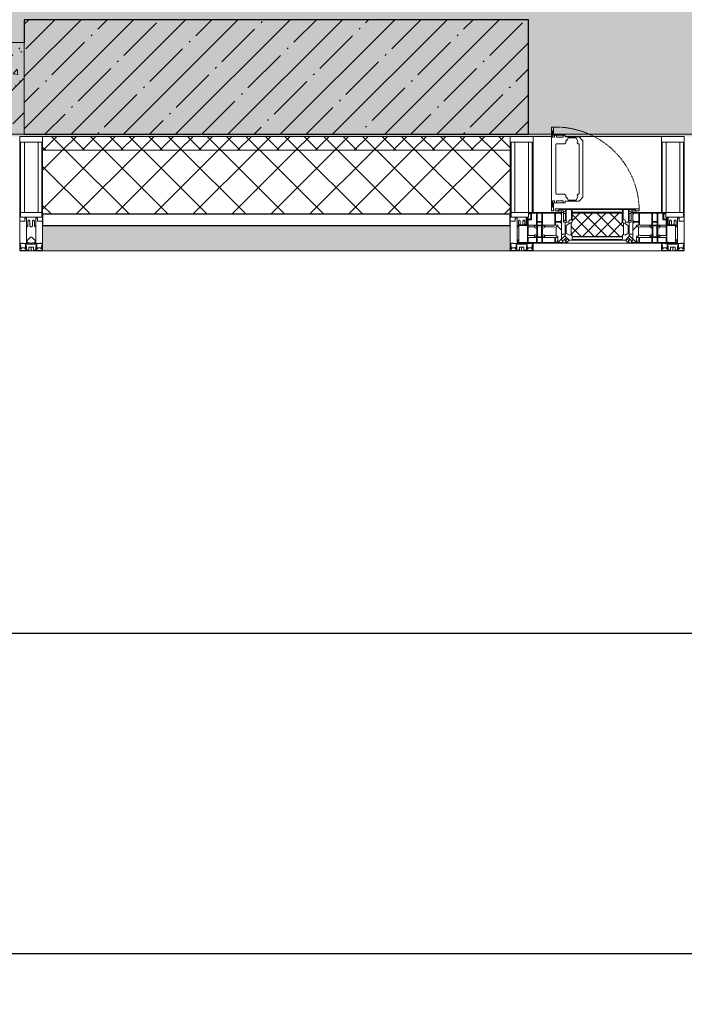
# Model space of a CAD drawing. Header units: millimetres. Extents: x -26888115 to 7466299, y -86687 to 22081.
# Tile 18 of 225: x 44918 to 46368, y -51379 to -49229. Entities that reach past the tile are written whole.
import ezdxf

# ---------------------------------------------------------------- set-up
doc = ezdxf.new("R2010")
doc.units = ezdxf.units.MM
doc.linetypes.add('-D1-02х01', pattern=[3, 2, -1])
doc.layers.get('Defpoints').update_dxf_attribs({"color": 31})
for name, color, linetype, lineweight in [('_0', 7, 'Continuous', 13), ('A-200-M_WALL', 7, 'Continuous', 5), ('A-200-M_WALL_PAT', 7, 'Continuous', 5), ('A-214-M_CURT_WALL', 7, 'Continuous', 5), ('A-215-M_CURT_PANEL', 7, 'Continuous', 5), ('A-230-M_FLOOR', 7, 'Continuous', 5), ('A-314-M_WINDOW', 7, 'Continuous', 5), ('S-280-M_COLUMN', 7, 'Continuous', 5), ('Z-060-M_DETAIL', 7, 'Continuous', 5), ('Оси', 7, 'Continuous', 5)]:
    doc.layers.add(name, color=color, linetype=linetype, lineweight=lineweight)
doc.styles.add('fl_iso paper', font='isocpeur.ttf', dxfattribs={"width": 0.8, "oblique": 10})
doc.dimstyles.new('In tre 1_100', dxfattribs={"dimscale": 100, "dimtxt": 2.5, "dimasz": 2, "dimexe": 1, "dimexo": 0.7, "dimgap": 0.6, "dimtad": 1, "dimdec": 0, "dimrnd": 5, "dimzin": 0, "dimdsep": 46, "dimtxsty": 'fl_iso paper', "dimblk": 'ARCHTICK', "dimcen": 0, "dimdle": 1, "dimadec": 0, "dimazin": 0, "dimtfac": 1, "dimtdec": 0, "dimtofl": 0, "dimtmove": 1, "dimatfit": 3, "dimldrblk": 'DOT', "dimfxl": 40, "dimtfillclr": 256, "dimtolj": 1, "dimtzin": 0, "dimarcsym": 1})

# ---------------------------------------------------------------- blocks, each defined once
blk = doc.blocks.new('_ArchTick')
at = {"color": 0, "linetype": 'ByBlock', "lineweight": 9, "const_width": 0.15}
blk.add_lwpolyline([(-0.5, -0.5), (0.5, 0.5)], dxfattribs=at)
blk = doc.blocks.new('*D260')
at = {"layer": 'Defpoints', "color": 0, "transparency": 16777216}
for p in [(35918, -51162.7), (73118, -51162.7), (73118, -51268.8)]:
    blk.add_point(p, dxfattribs=at)
at = {"layer": 'Оси', "color": 0, "lineweight": -2, "transparency": 16777216}
for p, q in [((35918, -51232.7), (35918, -51368.8)), ((73118, -51232.7), (73118, -51368.8)), ((35818, -51268.8), (73218, -51268.8))]:
    blk.add_line(p, q, dxfattribs=at)
at = {"layer": 'Оси', "color": 0, "lineweight": -2, "transparency": 16777216, "xscale": 200, "yscale": 200, "zscale": 200, "rotation": 180}
blk.add_blockref('_ArchTick', (35918, -51268.8), dxfattribs=at)
at = {"layer": 'Оси', "color": 0, "lineweight": -2, "transparency": 16777216, "xscale": 200, "yscale": 200, "zscale": 200}
blk.add_blockref('_ArchTick', (73118, -51268.8), dxfattribs=at)
at = {"layer": 'Оси', "color": 0, "transparency": 16777216, "insert": (54518, -51083.8), "char_height": 250, "attachment_point": 5, "style": 'fl_iso paper'}
blk.add_mtext('\\A1;37200', dxfattribs=at)
blk = doc.blocks.new('_DOT')
at = {"color": 0, "linetype": 'ByBlock'}
blk.add_line((-0.5, 0), (-1, 0), dxfattribs=at)
at = {"color": 0, "linetype": 'ByBlock', "const_width": 0.5}
blk.add_lwpolyline([(-0.25, 0, 1), (0.25, 0, 1)], format="xyb", close=True, dxfattribs=at)
blk = doc.blocks.new('*D263')
at = {"layer": 'Defpoints', "color": 0, "transparency": 16777216}
for p in [(44318, -50462.7), (52718, -50568.8), (52718, -51268.8)]:
    blk.add_point(p, dxfattribs=at)
at = {"layer": 'Оси', "color": 0, "lineweight": -2, "transparency": 16777216}
for p, q in [((52718, -51198.8), (52718, -50468.8)), ((44318, -50532.7), (44318, -50668.8)), ((44218, -50568.8), (52818, -50568.8))]:
    blk.add_line(p, q, dxfattribs=at)
at = {"layer": 'Оси', "color": 0, "lineweight": -2, "transparency": 16777216, "xscale": 200, "yscale": 200, "zscale": 200, "rotation": 180}
blk.add_blockref('_ArchTick', (44318, -50568.8), dxfattribs=at)
at = {"layer": 'Оси', "color": 0, "lineweight": -2, "transparency": 16777216, "xscale": 200, "yscale": 200, "zscale": 200}
blk.add_blockref('_ArchTick', (52718, -50568.8), dxfattribs=at)
at = {"layer": 'Оси', "color": 0, "transparency": 16777216, "insert": (48518, -50383.8), "char_height": 250, "attachment_point": 5, "style": 'fl_iso paper'}
blk.add_mtext('\\A1;8400', dxfattribs=at)
blk = doc.blocks.new('A_PAN_Створка - 383мм-V21-50_AS_Plan_32_Пентхаус')
at = {"layer": 'A-215-M_CURT_PANEL'}
h = blk.add_hatch(dxfattribs=at)
h.set_pattern_fill('FP_17', color=256, style=0, pattern_type=2)
h.set_pattern_definition([(225, (10000, -754.981), (14.142136, -14.142136), []), (315, (10000, -754.981), (14.142136, 14.142136), [])])
h.paths.add_polyline_path([(16.6, -31.8), (-54.5, -31.8), (-54.9, -34.1), (-57.2, -36.4), (-57.2, -60.8), (-54.6, -63.4), (-53.6, -82.7), (54.6, -81.8), (54.6, -63.4), (57.2, -60.8), (57.2, -36.4), (54.9, -34.1), (54.5, -31.8)])
at = {"layer": 'A-314-M_WINDOW'}
for p, q in [((-67.9, -17), (-171, -17)), ((-171, -17), (-171, -57)), ((-171, -18.5), (-153.5, -18.5)), ((-153.5, -18.5), (-152, -20)), ((-152, -20), (-152, -73.5)), ((-150.5, -17), (-150.5, -29.4)), ((-132.4, -18.6), (-150.5, -18.6)), ((-132.4, -29.4), (-132.4, -18.6)), ((-131, -18.2), (-131, -29.5)), ((-120.8, -18.2), (-131, -18.2)), ((-120.8, -18.2), (-120.8, -29.5)), ((-119.3, -18.6), (-92.5, -18.6)), ((-119.3, -29.4), (-119.3, -18.6)), ((-92.5, -18.6), (-92.5, -29.4)), ((-90.8, -18.5), (-90.8, -29.4)), ((-87.3, -18.5), (-90.8, -18.5)), ((-87.3, -20.4), (-87.3, -18.5)), ((-87.3, -20.4), (-87.3, -21.9)), ((-84.8, -20.4), (-87.3, -20.4)), ((-85.9, -18.2), (-85.9, -20.4)), ((-75.9, -18.2), (-85.9, -18.2)), ((-83.4, -20.4), (-84.8, -20.4)), ((-70, -33.8), (-83.4, -20.4)), ((-75.9, -21.5), (-75.9, -18.2)), ((-74.9, -17.9), (-74.9, -21.5)), ((-68.9, -17.9), (-74.9, -17.9)), ((-68.9, -21.5), (-68.9, -17.9)), ((67.9, -17), (-67.9, -17)), ((-61.4, -23.5), (-67.9, -17)), ((-67.9, -17), (-67.9, -23.5)), ((-67.9, -17), (67.9, -17)), ((67.9, -17), (61.4, -23.5)), ((67.9, -23.5), (67.9, -17)), ((171, -17), (67.9, -17)), ((68.9, -17.9), (74.9, -17.9)), ((68.9, -21.5), (68.9, -17.9)), ((70, -33.8), (83.4, -20.4)), ((74.9, -17.9), (74.9, -21.5)), ((75.9, -18.2), (85.9, -18.2)), ((75.9, -21.5), (75.9, -18.2)), ((83.4, -20.4), (84.8, -20.4)), ((84.8, -20.4), (87.3, -20.4)), ((85.9, -18.2), (85.9, -20.4)), ((87.3, -18.5), (90.8, -18.5)), ((87.3, -20.4), (87.3, -18.5)), ((87.3, -20.4), (87.3, -21.9)), ((90.8, -18.5), (90.8, -29.4)), ((92.5, -18.6), (92.5, -29.4)), ((119.3, -18.6), (92.5, -18.6)), ((119.3, -29.4), (119.3, -18.6)), ((120.8, -18.2), (120.8, -29.5)), ((120.8, -18.2), (131, -18.2)), ((131, -18.2), (131, -29.5)), ((132.4, -18.6), (150.5, -18.6)), ((132.4, -29.4), (132.4, -18.6)), ((150.5, -17), (150.5, -29.4)), ((153.5, -18.5), (152, -20)), ((152, -20), (152, -73.5)), ((171, -18.5), (153.5, -18.5)), ((171, -57), (171, -17)), ((-150.5, -29.4), (-132.4, -29.4)), ((-150.5, -33.6), (-150.5, -68)), ((-136.3, -33.6), (-150.5, -33.6)), ((-137.2, -31), (-135.8, -35)), ((-132.5, -31), (-137.2, -31)), ((-132.1, -36.8), (-135.8, -35)), ((-132.5, -31.9), (-133.4, -33.7)), ((-133.4, -33.7), (-130.1, -35.3)), ((-132.5, -31.9), (-132.5, -31)), ((-132.1, -49), (-132.1, -36.8)), ((-131, -29.5), (-120.8, -29.5)), ((-131, -30.9), (-131, -33)), ((-120.8, -30.9), (-131, -30.9)), ((-129.4, -34.6), (-131, -33)), ((-130.1, -35.3), (-129.4, -34.6)), ((-130.1, -35.3), (-130.1, -50.4)), ((-122.4, -34.6), (-120.8, -33)), ((-121.7, -35.3), (-122.4, -34.6)), ((-118.4, -33.7), (-121.7, -35.3)), ((-121.7, -35.3), (-121.7, -50.4)), ((-120.8, -30.9), (-120.8, -33)), ((-119.7, -36.8), (-115.9, -35)), ((-119.7, -49), (-119.7, -36.8)), ((-92.5, -29.4), (-119.3, -29.4)), ((-119.3, -31), (-114.6, -31)), ((-119.3, -31.9), (-119.3, -31)), ((-119.3, -31.9), (-118.4, -33.7)), ((-114.6, -31), (-115.9, -35)), ((-94.1, -33.5), (-115.4, -33.5)), ((-89.9, -35.1), (-94.1, -33.5)), ((-90.8, -29.4), (-85.9, -29.4)), ((-89.9, -32.5), (-89.9, -35.1)), ((-85.9, -32.5), (-89.9, -32.5)), ((-89.9, -35.1), (-89.9, -50.9)), ((-87.3, -21.9), (-85.9, -21.9)), ((-85.9, -21.9), (-85.9, -29.4)), ((-85.9, -29.4), (-85.9, -32.5)), ((-78, -84), (-78, -23.5)), ((-78, -23.5), (-67.9, -23.5)), ((-78, -36.8), (-70, -36.8)), ((-78, -45.6), (-78, -36.8)), ((-75.9, -21.5), (-75.9, -23.5)), ((-74.9, -21.5), (-75.9, -21.5)), ((-75.9, -23.5), (-73, -23.5)), ((-67.2, -29.3), (-73, -23.5)), ((-61.4, -23.5), (-70, -32.1)), ((-70, -32.1), (-70, -62.5)), ((-70, -36.8), (-70, -33.8)), ((-67.9, -21.5), (-68.9, -21.5)), ((-67.9, -21.5), (-67.9, -23.5)), ((-67.9, -23.5), (-64.6, -26.8)), ((-67.9, -23.5), (-64.6, -26.8)), ((-64.6, -26.8), (-67.2, -29.3)), ((-64.6, -26.8), (-61.4, -23.5)), ((61.4, -23.5), (-61.4, -23.5)), ((70, -32.1), (61.4, -23.5)), ((61.4, -23.5), (64.6, -26.8)), ((67.9, -23.5), (64.6, -26.8)), ((64.6, -26.8), (67.9, -23.5)), ((64.6, -26.8), (67.2, -29.3)), ((67.2, -29.3), (73, -23.5)), ((67.9, -21.5), (67.9, -23.5)), ((67.9, -21.5), (68.9, -21.5)), ((67.9, -23.5), (78, -23.5)), ((70, -62.5), (70, -32.1)), ((70, -36.8), (70, -33.8)), ((78, -36.8), (70, -36.8)), ((75.9, -23.5), (73, -23.5)), ((74.9, -21.5), (75.9, -21.5)), ((75.9, -21.5), (75.9, -23.5)), ((78, -23.5), (78, -84)), ((78, -45.6), (78, -36.8)), ((85.9, -21.9), (85.9, -29.4)), ((87.3, -21.9), (85.9, -21.9)), ((85.9, -29.4), (85.9, -32.5)), ((90.8, -29.4), (85.9, -29.4)), ((85.9, -32.5), (89.9, -32.5)), ((89.9, -32.5), (89.9, -35.1)), ((89.9, -35.1), (94.1, -33.5)), ((89.9, -35.1), (89.9, -50.9)), ((92.5, -29.4), (119.3, -29.4)), ((94.1, -33.5), (115.4, -33.5)), ((114.6, -31), (115.9, -35)), ((119.3, -31), (114.6, -31)), ((119.7, -36.8), (115.9, -35)), ((119.3, -31.9), (118.4, -33.7)), ((118.4, -33.7), (121.7, -35.3)), ((119.3, -31.9), (119.3, -31)), ((119.7, -49), (119.7, -36.8)), ((131, -29.5), (120.8, -29.5)), ((120.8, -30.9), (120.8, -33)), ((120.8, -30.9), (131, -30.9)), ((122.4, -34.6), (120.8, -33)), ((121.7, -35.3), (122.4, -34.6)), ((121.7, -35.3), (121.7, -50.4)), ((129.4, -34.6), (131, -33)), ((130.1, -35.3), (129.4, -34.6)), ((133.4, -33.7), (130.1, -35.3)), ((130.1, -35.3), (130.1, -50.4)), ((131, -30.9), (131, -33)), ((132.1, -36.8), (135.8, -35)), ((132.1, -49), (132.1, -36.8)), ((150.5, -29.4), (132.4, -29.4)), ((132.5, -31), (137.2, -31)), ((132.5, -31.9), (132.5, -31)), ((132.5, -31.9), (133.4, -33.7)), ((137.2, -31), (135.8, -35)), ((136.3, -33.6), (150.5, -33.6)), ((150.5, -33.6), (150.5, -68)), ((-171, -55.5), (-152, -55.5)), ((-171, -57), (-156, -57)), ((-153, -60), (-153, -73.5)), ((-136.4, -52.4), (-150.5, -52.4)), ((-150.5, -56.6), (-132.4, -56.6)), ((-137.2, -54.8), (-135.8, -50.8)), ((-132.5, -54.8), (-137.2, -54.8)), ((-132.1, -49), (-135.8, -50.8)), ((-133.4, -52), (-130.1, -50.4)), ((-132.5, -53.8), (-133.4, -52)), ((-132.5, -53.8), (-132.5, -54.8)), ((-132.4, -56.6), (-132.4, -82.5)), ((-129.4, -51.1), (-131, -52.7)), ((-131, -55.1), (-131, -52.7)), ((-120.8, -55.1), (-131, -55.1)), ((-131, -56.5), (-131, -62.6)), ((-131, -56.5), (-120.8, -56.5)), ((-120.8, -62.6), (-131, -62.6)), ((-130.1, -50.4), (-129.4, -51.1)), ((-121.7, -50.4), (-122.4, -51.1)), ((-122.4, -51.1), (-120.8, -52.7)), ((-118.4, -52), (-121.7, -50.4)), ((-120.8, -55.1), (-120.8, -52.7)), ((-120.8, -56.5), (-120.8, -62.6)), ((-119.7, -49), (-115.9, -50.8)), ((-119.3, -53.8), (-118.4, -52)), ((-119.3, -53.8), (-119.3, -54.8)), ((-119.3, -54.8), (-114.6, -54.8)), ((-119.3, -56.6), (-119.3, -82.5)), ((-92.5, -56.6), (-119.3, -56.6)), ((-114.6, -54.8), (-115.9, -50.8)), ((-94.1, -52.5), (-115.3, -52.5)), ((-89.9, -50.9), (-94.1, -52.5)), ((-92.5, -56.6), (-92.5, -82.5)), ((-90.8, -56.6), (-85.9, -56.6)), ((-90.8, -62.7), (-90.8, -56.6)), ((-80.4, -62.7), (-90.8, -62.7)), ((-89.9, -52.2), (-89.9, -50.9)), ((-89.9, -52.2), (-88.6, -53.5)), ((-85.9, -53.5), (-88.6, -53.5)), ((-85.9, -53.5), (-78, -45.6)), ((-85.9, -56.6), (-85.9, -53.5)), ((-80.4, -61.1), (-80.4, -62.7)), ((-78, -61.1), (-80.4, -61.1)), ((-78, -66.1), (-78, -61.1)), ((-70, -62.5), (-73.9, -62.5)), ((-73.9, -62.5), (-73.9, -87.5)), ((73.9, -62.5), (70, -62.5)), ((73.9, -87.5), (73.9, -62.5)), ((85.9, -53.5), (78, -45.6)), ((78, -61.1), (80.4, -61.1)), ((78, -66.1), (78, -61.1)), ((80.4, -61.1), (80.4, -62.7)), ((80.4, -62.7), (90.8, -62.7)), ((85.9, -53.5), (88.6, -53.5)), ((85.9, -56.6), (85.9, -53.5)), ((90.8, -56.6), (85.9, -56.6)), ((89.9, -52.2), (88.6, -53.5)), ((89.9, -50.9), (94.1, -52.5)), ((89.9, -52.2), (89.9, -50.9)), ((90.8, -62.7), (90.8, -56.6)), ((92.5, -56.6), (119.3, -56.6)), ((92.5, -56.6), (92.5, -82.5)), ((94.1, -52.5), (115.3, -52.5)), ((114.6, -54.8), (115.9, -50.8)), ((119.3, -54.8), (114.6, -54.8)), ((119.7, -49), (115.9, -50.8)), ((118.4, -52), (121.7, -50.4)), ((119.3, -53.8), (118.4, -52)), ((119.3, -53.8), (119.3, -54.8)), ((119.3, -56.6), (119.3, -82.5)), ((122.4, -51.1), (120.8, -52.7)), ((120.8, -55.1), (120.8, -52.7)), ((120.8, -55.1), (131, -55.1)), ((120.8, -56.5), (120.8, -62.6)), ((131, -56.5), (120.8, -56.5)), ((120.8, -62.6), (131, -62.6)), ((121.7, -50.4), (122.4, -51.1)), ((130.1, -50.4), (129.4, -51.1)), ((129.4, -51.1), (131, -52.7)), ((133.4, -52), (130.1, -50.4)), ((131, -55.1), (131, -52.7)), ((131, -56.5), (131, -62.6)), ((132.1, -49), (135.8, -50.8)), ((150.5, -56.6), (132.4, -56.6)), ((132.4, -56.6), (132.4, -82.5)), ((132.5, -53.8), (133.4, -52)), ((132.5, -53.8), (132.5, -54.8)), ((132.5, -54.8), (137.2, -54.8)), ((137.2, -54.8), (135.8, -50.8)), ((136.4, -52.4), (150.5, -52.4)), ((171, -55.5), (152, -55.5)), ((153, -73.5), (153, -60)), ((156, -57), (171, -57)), ((-153, -73.5), (-150, -73.5)), ((-150.5, -68), (-143.5, -68)), ((-150.5, -69.5), (-150.5, -73.5)), ((-145, -69.5), (-150.5, -69.5)), ((-150, -73.5), (-150, -84)), ((-150, -84), (-78, -84)), ((-148.5, -81), (-148.5, -82.5)), ((-143.5, -81), (-148.5, -81)), ((-148.5, -82.5), (-132.4, -82.5)), ((-145, -69.5), (-145, -79.5)), ((-143.5, -68), (-143.5, -81)), ((-131, -64.6), (-120.8, -64.6)), ((-131, -82.5), (-131, -64.6)), ((-131, -82.5), (-120.8, -82.5)), ((-120.8, -82.5), (-120.8, -64.6)), ((-119.3, -82.5), (-92.5, -82.5)), ((-90.8, -64.6), (-90.8, -82.5)), ((-80.1, -64.6), (-90.8, -64.6)), ((-90.8, -82.5), (-79.5, -82.5)), ((-78, -84), (-85, -84)), ((-85, -84), (-85, -87.5)), ((-80.1, -66.1), (-80.1, -64.6)), ((-78, -66.1), (-80.1, -66.1)), ((-79.5, -80.6), (-78, -80.6)), ((-79.5, -82.5), (-79.5, -80.6)), ((-78, -87.5), (-78, -84)), ((-78, -84), (-73.9, -84)), ((73.9, -84), (78, -84)), ((78, -66.1), (80.1, -66.1)), ((79.5, -80.6), (78, -80.6)), ((78, -87.5), (78, -84)), ((78, -84), (85, -84)), ((78, -84), (150, -84)), ((79.5, -82.5), (79.5, -80.6)), ((90.8, -82.5), (79.5, -82.5)), ((80.1, -64.6), (90.8, -64.6)), ((80.1, -66.1), (80.1, -64.6)), ((85, -84), (85, -87.5)), ((90.8, -64.6), (90.8, -82.5)), ((119.3, -82.5), (92.5, -82.5)), ((120.8, -82.5), (120.8, -64.6)), ((131, -64.6), (120.8, -64.6)), ((131, -82.5), (120.8, -82.5)), ((131, -82.5), (131, -64.6)), ((148.5, -82.5), (132.4, -82.5)), ((143.5, -68), (143.5, -81)), ((150.5, -68), (143.5, -68)), ((143.5, -81), (148.5, -81)), ((145, -69.5), (150.5, -69.5)), ((145, -69.5), (145, -79.5)), ((148.5, -81), (148.5, -82.5)), ((150, -84), (150, -73.5)), ((150, -73.5), (153, -73.5)), ((150.5, -69.5), (150.5, -73.5)), ((-73.9, -87.5), (-91.5, -87.5)), ((-91.5, -87.5), (-91.5, -92)), ((-91.5, -92), (91.5, -92)), ((-85, -87.5), (-78, -87.5)), ((91.5, -87.5), (73.9, -87.5)), ((85, -87.5), (78, -87.5)), ((91.5, -92), (91.5, -87.5))]:
    blk.add_line(p, q, dxfattribs=at)
for centre, start, end in [((-156, -60), 0, 90), ((156, -60), 90, 180)]:
    blk.add_arc(centre, 3, start, end, dxfattribs=at)
at = {"layer": 'A-314-M_WINDOW', "linetype": '-D1-02х01'}
blk.add_arc((91.4, -87.5), 183, 181.4091, 271.1445, dxfattribs=at)
at = {"layer": 'Z-060-M_DETAIL'}
for p, q in [((-70, -32.1), (-61.4, -23.5)), ((-70, -62.5), (-70, -32.1)), ((-67.8, -38.3), (-65.7, -37.4)), ((-67.8, -55.7), (-67.8, -38.3)), ((-65.7, -37.4), (-60.8, -34.7)), ((61.4, -23.5), (-61.4, -23.5)), ((-60.8, -34.7), (-57.3, -35.9)), ((-55.2, -33.8), (-57.3, -35.9)), ((-54.9, -34.1), (-57.2, -36.4)), ((-57.2, -36.4), (-57.2, -60.8)), ((-55.2, -33.8), (-54.8, -31.5)), ((-54.9, -25.8), (-53.9, -24.8)), ((-54.9, -29.5), (-54.9, -25.8)), ((-53.9, -30.5), (-54.9, -29.5)), ((-54.5, -31.8), (-54.9, -34.1)), ((0, -31.5), (-54.8, -31.5)), ((54.5, -31.8), (-54.5, -31.8)), ((-53.9, -24.8), (53.9, -24.8)), ((53.9, -30.5), (-53.9, -30.5)), ((0, -31.5), (54.8, -31.5)), ((54.9, -25.8), (53.9, -24.8)), ((53.9, -30.5), (54.9, -29.5)), ((54.9, -34.1), (54.5, -31.8)), ((55.2, -33.8), (54.8, -31.5)), ((54.9, -29.5), (54.9, -25.8)), ((57.2, -36.4), (54.9, -34.1)), ((55.2, -33.8), (57.3, -35.9)), ((57.2, -60.8), (57.2, -36.4)), ((60.8, -34.7), (57.3, -35.9)), ((65.7, -37.4), (60.8, -34.7)), ((70, -32.1), (61.4, -23.5)), ((67.8, -38.3), (65.7, -37.4)), ((67.8, -55.7), (67.8, -38.3)), ((70, -62.5), (70, -32.1)), ((-73.9, -62.5), (-70, -62.5)), ((-73.9, -87.5), (-73.9, -62.5)), ((-61.7, -62.5), (-67.9, -62.5)), ((-67.9, -62.5), (-67.9, -89.3)), ((-66, -56.5), (-67.8, -55.7)), ((-66, -56.5), (-62, -59.1)), ((-62, -59.1), (-60.7, -61)), ((-61.7, -64.9), (-61.7, -62.5)), ((-60.7, -61), (-57.4, -61)), ((-57.4, -61), (-54.9, -63.5)), ((-57.2, -60.8), (-54.6, -63.4)), ((-54.9, -63.5), (-54.9, -81.9)), ((-54.6, -63.4), (-54.6, -81.8)), ((54.6, -63.4), (57.2, -60.8)), ((54.6, -81.8), (54.6, -63.4)), ((57.4, -61), (54.9, -63.5)), ((54.9, -63.5), (54.9, -81.9)), ((60.7, -61), (57.4, -61)), ((62, -59.1), (60.7, -61)), ((61.7, -62.5), (67.9, -62.5)), ((61.7, -64.9), (61.7, -62.5)), ((66, -56.5), (62, -59.1)), ((66, -56.5), (67.8, -55.7)), ((67.9, -62.5), (67.9, -89.3)), ((73.9, -62.5), (70, -62.5)), ((73.9, -87.5), (73.9, -62.5)), ((-69.4, -66.5), (-73.9, -66.5)), ((-73.9, -81.5), (-69.4, -81.5)), ((-69.4, -85.5), (-73.9, -85.5)), ((-69.4, -81.5), (-69.4, -66.5)), ((-69.4, -90.3), (-69.4, -85.5)), ((-60.1, -67.7), (-61.7, -64.9)), ((-56.4, -67.7), (-60.1, -67.7)), ((-56.4, -89.4), (-56.4, -67.7)), ((-54.9, -81.9), (-53.8, -83)), ((-54.9, -85.6), (-53.9, -84.6)), ((-54.9, -89.3), (-54.9, -85.6)), ((-54.6, -81.8), (-53.6, -82.7)), ((-53.9, -84.6), (53.9, -84.6)), ((53.8, -83), (-53.8, -83)), ((-53.6, -82.7), (53.6, -82.7)), ((53.6, -82.7), (54.6, -81.8)), ((54.9, -81.9), (53.8, -83)), ((54.9, -85.6), (53.9, -84.6)), ((54.9, -89.3), (54.9, -85.6)), ((56.4, -67.7), (60.1, -67.7)), ((56.4, -89.4), (56.4, -67.7)), ((60.1, -67.7), (61.7, -64.9)), ((69.4, -66.5), (73.9, -66.5)), ((69.4, -81.5), (69.4, -66.5)), ((73.9, -81.5), (69.4, -81.5)), ((69.4, -85.5), (73.9, -85.5)), ((69.4, -90.3), (69.4, -85.5)), ((-91.5, -87.5), (-73.9, -87.5)), ((-91.5, -92), (-91.5, -87.5)), ((-91.5, -92), (91.5, -92)), ((-83.4, -90.3), (-83.4, -87.5)), ((-83.4, -90.3), (-69.4, -90.3)), ((-67.9, -89.3), (-66.9, -90.3)), ((-66.9, -90.3), (-57.4, -90.3)), ((-57.4, -90.3), (-56.4, -89.4)), ((-53.9, -90.3), (-54.9, -89.3)), ((53.9, -90.3), (-53.9, -90.3)), ((53.9, -90.3), (54.9, -89.3)), ((57.4, -90.3), (56.4, -89.4)), ((66.9, -90.3), (57.4, -90.3)), ((67.9, -89.3), (66.9, -90.3)), ((83.4, -90.3), (69.4, -90.3)), ((91.5, -87.5), (73.9, -87.5)), ((83.4, -90.3), (83.4, -87.5)), ((91.5, -92), (91.5, -87.5))]:
    blk.add_line(p, q, dxfattribs=at)
at = {"layer": 'Z-060-M_DETAIL', "color": 9, "true_color": 0xc8c8c8}
for p, q in [((70.1, -105.1), (70.1, -109)), ((95.1, -105.1), (70.1, -105.1)), ((74.1, -109.6), (74.1, -105.1)), ((89.1, -105.1), (89.1, -109.6)), ((93.1, -109.6), (93.1, -105.1)), ((95.1, -87.5), (95.1, -105.1)), ((99.6, -87.5), (95.1, -87.5)), ((97.9, -95.6), (95.1, -95.6)), ((97.9, -95.6), (97.9, -109.6)), ((99.6, -270.5), (99.6, -87.5)), ((39.7, -109), (31.1, -117.6)), ((31.1, -117.6), (31.1, -240.4)), ((41.4, -123.8), (39.1, -124.2)), ((39.1, -179), (39.1, -124.2)), ((70.1, -109), (39.7, -109)), ((41.4, -123.8), (43.5, -121.7)), ((45, -113.3), (42.3, -118.2)), ((42.3, -118.2), (43.5, -121.7)), ((45.9, -111.2), (45, -113.3)), ((63.3, -111.2), (45.9, -111.2)), ((64.1, -113), (63.3, -111.2)), ((64.1, -113), (66.7, -117)), ((66.7, -117), (68.6, -118.3)), ((68.6, -118.3), (68.6, -121.6)), ((68.6, -121.6), (71.1, -124.1)), ((71.1, -124.1), (89.5, -124.1)), ((89.1, -109.6), (74.1, -109.6)), ((89.5, -124.1), (90.6, -125.2)), ((90.6, -125.2), (90.6, -232.8)), ((97.9, -109.6), (93.1, -109.6)), ((39.1, -179), (39.1, -233.8)), ((41.4, -234.2), (39.1, -233.8)), ((41.4, -234.2), (43.5, -236.3)), ((42.3, -239.8), (43.5, -236.3)), ((68.6, -236.4), (71.1, -233.9)), ((68.6, -239.7), (68.6, -236.4)), ((71.1, -233.9), (89.5, -233.9)), ((89.5, -233.9), (90.6, -232.8)), ((39.7, -249), (31.1, -240.4)), ((70.1, -249), (39.7, -249)), ((45, -244.7), (42.3, -239.8)), ((45.9, -246.8), (45, -244.7)), ((63.3, -246.8), (45.9, -246.8)), ((64.1, -245), (63.3, -246.8)), ((64.1, -245), (66.7, -241)), ((66.7, -241), (68.6, -239.7)), ((70.1, -252.9), (70.1, -249)), ((95.1, -252.9), (70.1, -252.9)), ((74.1, -248.4), (74.1, -252.9)), ((89.1, -248.4), (74.1, -248.4)), ((89.1, -252.9), (89.1, -248.4)), ((93.1, -248.4), (93.1, -252.9)), ((97.9, -248.4), (93.1, -248.4)), ((95.1, -270.5), (95.1, -252.9)), ((97.9, -262.4), (97.9, -248.4)), ((97.9, -262.4), (95.1, -262.4)), ((99.6, -270.5), (95.1, -270.5))]:
    blk.add_line(p, q, dxfattribs=at)
blk = doc.blocks.new('Rectangular Mullion - 50Wx250H-V12-50_AS_Plan_32_Пентхаус')
at = {"layer": 'Z-060-M_DETAIL'}
for p, q in [((-25, 65.2), (-25, 250)), ((-25, 250), (0, 250)), ((-23, 237.3), (0, 237.3)), ((-23, 237.3), (-23, 73.6)), ((-14.9, 84), (-14.9, 237.3)), ((25, 250), (0, 250)), ((23, 237.3), (0, 237.3)), ((14.9, 84), (14.9, 237.3)), ((23, 237.3), (23, 84)), ((25, 84), (25, 250)), ((-14, 65.2), (-25, 65.2)), ((0, 84), (-23, 84)), ((-0.5, 73.6), (-23, 73.6)), ((-14, 71.3), (-14, 65.2)), ((-10, 71.3), (-14, 71.3)), ((-10, 53), (-10, 71.3)), ((-7, 65.2), (-5.9, 67.3)), ((-7, 65.2), (-7, 54.7)), ((-4.1, 67.3), (-5.9, 67.3)), ((-4.1, 67.3), (-2.9, 65.1)), ((-2.9, 65.1), (-2.9, 57)), ((0, 84), (15, 84)), ((0.5, 73.6), (15, 73.6)), ((4.1, 67.3), (2.9, 65.1)), ((2.9, 65.1), (2.9, 57)), ((4.1, 67.3), (5.9, 67.3)), ((7, 65.2), (5.9, 67.3)), ((7, 65.2), (7, 57)), ((10, 71.3), (12, 71.3)), ((10, 57.4), (10, 71.3)), ((-8.7, 53), (-10, 53)), ((-10, 53), (-10, 17)), ((-8.7, 53), (-7, 54.7)), ((-8.5, 23), (-6, 25.5)), ((-8.5, 18.5), (-8.5, 23)), ((-23.8, 14.6), (-25, 14.2)), ((-25, 0), (-25, 14.2)), ((-22.3, 17), (-23.8, 17)), ((-23.8, 17), (-23.8, 14.6)), ((-22.5, 10.6), (-23.8, 14.6)), ((-22.5, 10.6), (-23.7, 9.9)), ((-23.7, 1.3), (-23.7, 9.9)), ((-23.7, 1.3), (-11.8, 1.3)), ((-23.2, 10.2), (-22.5, 8)), ((-22.5, 8), (-22.5, 4.5)), ((-21.3, 4.5), (-22.5, 4.5)), ((-22.3, 17), (-22.3, 16)), ((-22.3, 16), (-21.3, 16)), ((-19, 17.6), (-21.3, 16)), ((-21.3, 4.5), (-21.3, 6.5)), ((-21.3, 6.5), (-14.2, 6.5)), ((-18.4, 16.6), (-19, 17.6)), ((-7.4, 16.6), (-18.4, 16.6)), ((-14.2, 6.5), (-14.2, 4.5)), ((-13.2, 4.5), (-14.2, 4.5)), ((-13.2, 4.5), (-12.2, 7.2)), ((-12.7, 7.6), (-11.3, 11.4)), ((-12.7, 7.6), (-11.8, 6.9)), ((-12.2, 9), (-12.2, 14.8)), ((-12.2, 14.8), (0, 14.8)), ((-11.8, 1.3), (-11.8, 6.9)), ((-10.5, 11.2), (-11.3, 11.4)), ((-10.5, 1.5), (-10.5, 11.2)), ((-4.8, 1.5), (-10.5, 1.5)), ((-10, 17), (-7.5, 17)), ((-7.5, 18.5), (-8.5, 18.5)), ((-7.5, 17), (-7.5, 18.5)), ((-7.4, 18), (-7.4, 16.6)), ((-6, 18), (-7.4, 18)), ((0, 8), (-4.8, 8)), ((-4.8, 1.5), (-4.8, 8)), ((-2.6, 16.8), (0, 16.8)), ((2.6, 16.8), (0, 16.8)), ((0, 14.8), (0, 16.8)), ((0, 14.8), (0, 16.8)), ((12.2, 14.8), (0, 14.8)), ((0, 0), (0, 8)), ((0, 8), (4.8, 8)), ((0, 0), (0, 8)), ((4.8, 1.5), (4.8, 8)), ((4.8, 1.5), (10.5, 1.5)), ((7.4, 16.6), (18.4, 16.6)), ((10.5, 11.2), (11.3, 11.4)), ((10.5, 1.5), (10.5, 11.2)), ((12.7, 7.6), (11.3, 11.4)), ((12.7, 7.6), (11.8, 6.9)), ((11.8, 1.3), (11.8, 6.9)), ((23.7, 1.3), (11.8, 1.3)), ((12.2, 9), (12.2, 14.8)), ((13.2, 4.5), (12.2, 7.2)), ((13.2, 4.5), (14.2, 4.5)), ((21.3, 6.5), (14.2, 6.5)), ((14.2, 6.5), (14.2, 4.5)), ((19.9, 17), (21.3, 16)), ((22.3, 16), (21.3, 16)), ((21.3, 4.5), (21.3, 6.5)), ((21.3, 4.5), (22.5, 4.5)), ((22.3, 17), (22.3, 16)), ((22.5, 10.6), (23.8, 14.6)), ((22.5, 10.6), (23.7, 9.9)), ((23.2, 10.2), (22.5, 8)), ((22.5, 8), (22.5, 4.5)), ((23.7, 1.3), (23.7, 9.9)), ((23.8, 17), (23.8, 14.6)), ((23.8, 14.6), (25, 14.2)), ((25, 0), (25, 14.2)), ((-25, 0), (0, 0)), ((25, 0), (0, 0))]:
    blk.add_line(p, q, dxfattribs=at)
for centre, start, end in [((-0.5, 73.1), 360, 90), ((0.5, 73.1), 90, 180)]:
    blk.add_arc(centre, 0.5, start, end, dxfattribs=at)
blk = doc.blocks.new('Rectangular Mullion - R_StandardFrame_50Wx250H-4298508-50_AS_Plan_32_Пентхаус')
at = {"layer": 'A-214-M_CURT_WALL', "lineweight": 9}
for p, q in [((-25, -250), (-25, 0)), ((-25, 0), (25, 0)), ((25, 0), (25, -17)), ((25, -84), (25, -250)), ((25, -250), (-25, -250))]:
    blk.add_line(p, q, dxfattribs=at)
blk = doc.blocks.new('Rectangular Mullion - 50Wx250H-V10-50_AS_Plan_32_Пентхаус')
at = {"layer": 'Z-060-M_DETAIL'}
for p, q in [((-25, 84), (-25, 250)), ((-25, 250), (0, 250)), ((-23, 237.3), (0, 237.3)), ((-23, 237.3), (-23, 84)), ((-14.9, 84), (-14.9, 237.3)), ((25, 250), (0, 250)), ((23, 237.3), (0, 237.3)), ((14.9, 84), (14.9, 237.3)), ((23, 237.3), (23, 73.6)), ((25, 65.2), (25, 250)), ((0, 84), (-15, 84)), ((-0.5, 73.6), (-15, 73.6)), ((-10, 71.3), (-12, 71.3)), ((-10, 57.4), (-10, 71.3)), ((-7, 65.2), (-5.9, 67.3)), ((-7, 65.2), (-7, 57)), ((-4.1, 67.3), (-5.9, 67.3)), ((-4.1, 67.3), (-2.9, 65.1)), ((-2.9, 65.1), (-2.9, 57)), ((0, 84), (23, 84)), ((0.5, 73.6), (23, 73.6)), ((4.1, 67.3), (2.9, 65.1)), ((2.9, 65.1), (2.9, 57)), ((4.1, 67.3), (5.9, 67.3)), ((7, 65.2), (5.9, 67.3)), ((7, 65.2), (7, 54.7)), ((10, 71.3), (14, 71.3)), ((10, 53), (10, 71.3)), ((14, 71.3), (14, 65.2)), ((14, 65.2), (25, 65.2)), ((8.7, 53), (7, 54.7)), ((8.7, 53), (10, 53)), ((10, 53), (10, 17)), ((8.5, 23), (6, 25.5)), ((8.5, 18.5), (8.5, 23)), ((-23.8, 14.6), (-25, 14.2)), ((-25, 0), (-25, 14.2)), ((-23.8, 17), (-23.8, 14.6)), ((-22.5, 10.6), (-23.8, 14.6)), ((-22.5, 10.6), (-23.7, 9.9)), ((-23.7, 1.3), (-23.7, 9.9)), ((-23.7, 1.3), (-11.8, 1.3)), ((-23.2, 10.2), (-22.5, 8)), ((-22.5, 8), (-22.5, 4.5)), ((-21.3, 4.5), (-22.5, 4.5)), ((-22.3, 17), (-22.3, 16)), ((-22.3, 16), (-21.3, 16)), ((-19.9, 17), (-21.3, 16)), ((-21.3, 4.5), (-21.3, 6.5)), ((-21.3, 6.5), (-14.2, 6.5)), ((-7.4, 16.6), (-18.4, 16.6)), ((-14.2, 6.5), (-14.2, 4.5)), ((-13.2, 4.5), (-14.2, 4.5)), ((-13.2, 4.5), (-12.2, 7.2)), ((-12.7, 7.6), (-11.3, 11.4)), ((-12.7, 7.6), (-11.8, 6.9)), ((-12.2, 9), (-12.2, 14.8)), ((-12.2, 14.8), (0, 14.8)), ((-11.8, 1.3), (-11.8, 6.9)), ((-10.5, 11.2), (-11.3, 11.4)), ((-10.5, 1.5), (-10.5, 11.2)), ((-4.8, 1.5), (-10.5, 1.5)), ((0, 8), (-4.8, 8)), ((-4.8, 1.5), (-4.8, 8)), ((-2.6, 16.8), (0, 16.8)), ((2.6, 16.8), (0, 16.8)), ((0, 14.8), (0, 16.8)), ((0, 14.8), (0, 16.8)), ((12.2, 14.8), (0, 14.8)), ((0, 0), (0, 8)), ((0, 8), (4.8, 8)), ((0, 0), (0, 8)), ((4.8, 1.5), (4.8, 8)), ((4.8, 1.5), (10.5, 1.5)), ((6, 18), (7.4, 18)), ((7.4, 18), (7.4, 16.6)), ((7.4, 16.6), (18.4, 16.6)), ((7.5, 18.5), (8.5, 18.5)), ((7.5, 17), (7.5, 18.5)), ((10, 17), (7.5, 17)), ((10.5, 11.2), (11.3, 11.4)), ((10.5, 1.5), (10.5, 11.2)), ((12.7, 7.6), (11.3, 11.4)), ((12.7, 7.6), (11.8, 6.9)), ((11.8, 1.3), (11.8, 6.9)), ((23.7, 1.3), (11.8, 1.3)), ((12.2, 9), (12.2, 14.8)), ((13.2, 4.5), (12.2, 7.2)), ((13.2, 4.5), (14.2, 4.5)), ((21.3, 6.5), (14.2, 6.5)), ((14.2, 6.5), (14.2, 4.5)), ((18.4, 16.6), (19, 17.6)), ((19, 17.6), (21.3, 16)), ((22.3, 16), (21.3, 16)), ((21.3, 4.5), (21.3, 6.5)), ((21.3, 4.5), (22.5, 4.5)), ((22.3, 17), (22.3, 16)), ((22.3, 17), (23.8, 17)), ((22.5, 10.6), (23.8, 14.6)), ((22.5, 10.6), (23.7, 9.9)), ((23.2, 10.2), (22.5, 8)), ((22.5, 8), (22.5, 4.5)), ((23.7, 1.3), (23.7, 9.9)), ((23.8, 17), (23.8, 14.6)), ((23.8, 14.6), (25, 14.2)), ((25, 0), (25, 14.2)), ((-25, 0), (0, 0)), ((25, 0), (0, 0))]:
    blk.add_line(p, q, dxfattribs=at)
for centre, start, end in [((-0.5, 73.1), 360, 90), ((0.5, 73.1), 90, 180)]:
    blk.add_arc(centre, 0.5, start, end, dxfattribs=at)
blk = doc.blocks.new('Rectangular Mullion - R_StandardFrame_50Wx250H-V11-50_AS_Plan_32_Пентхаус')
at = {"layer": 'A-214-M_CURT_WALL', "lineweight": 9}
for p, q in [((-25, -17), (-25, 0)), ((-25, 0), (25, 0)), ((25, 0), (25, -250)), ((-25, -250), (-25, -84)), ((25, -250), (-25, -250))]:
    blk.add_line(p, q, dxfattribs=at)
blk = doc.blocks.new('Rectangular Mullion - 50Wx250H-V4-50_AS_Plan_32_Пентхаус')
at = {"layer": 'Z-060-M_DETAIL'}
for p, q in [((-25, 65.2), (-25, 250)), ((-25, 250), (0, 250)), ((-23, 237.3), (0, 237.3)), ((-23, 237.3), (-23, 73.6)), ((-14.9, 84), (-14.9, 237.3)), ((25, 250), (0, 250)), ((23, 237.3), (0, 237.3)), ((14.9, 84), (14.9, 237.3)), ((23, 237.3), (23, 73.6)), ((25, 65.2), (25, 250)), ((-14, 65.2), (-25, 65.2)), ((0, 84), (-23, 84)), ((-0.5, 73.6), (-23, 73.6)), ((-14, 71.3), (-14, 65.2)), ((-10, 71.3), (-14, 71.3)), ((-10, 53), (-10, 71.3)), ((-7, 65.2), (-5.9, 67.3)), ((-7, 65.2), (-7, 54.7)), ((-4.1, 67.3), (-5.9, 67.3)), ((-4.1, 67.3), (-2.9, 65.1)), ((-2.9, 65.1), (-2.9, 54.6)), ((0, 84), (23, 84)), ((0.5, 73.6), (23, 73.6)), ((4.1, 67.3), (2.9, 65.1)), ((2.9, 65.1), (2.9, 54.6)), ((4.1, 67.3), (5.9, 67.3)), ((7, 65.2), (5.9, 67.3)), ((7, 65.2), (7, 54.7)), ((10, 71.3), (14, 71.3)), ((10, 53), (10, 71.3)), ((14, 71.3), (14, 65.2)), ((14, 65.2), (25, 65.2)), ((-8.7, 53), (-10, 53)), ((-10, 53), (-10, 17)), ((-8.7, 53), (-7, 54.7)), ((-1.3, 53), (-2.9, 54.6)), ((0, 53), (-1.3, 53)), ((0, 53), (1.3, 53)), ((1.3, 53), (2.9, 54.6)), ((8.7, 53), (7, 54.7)), ((8.7, 53), (10, 53)), ((10, 53), (10, 17)), ((-8.5, 23), (-1.5, 30)), ((-8.5, 18.5), (-8.5, 23)), ((-1.5, 30), (0, 30)), ((1.5, 30), (0, 30)), ((8.5, 23), (1.5, 30)), ((8.5, 18.5), (8.5, 23)), ((-23.8, 14.6), (-25, 14.2)), ((-25, 0), (-25, 14.2)), ((-22.3, 17), (-23.8, 17)), ((-23.8, 17), (-23.8, 14.6)), ((-22.5, 10.6), (-23.8, 14.6)), ((-22.5, 10.6), (-23.7, 9.9)), ((-23.7, 1.3), (-23.7, 9.9)), ((-23.7, 1.3), (-11.8, 1.3)), ((-23.2, 10.2), (-22.5, 8)), ((-22.5, 8), (-22.5, 4.5)), ((-21.3, 4.5), (-22.5, 4.5)), ((-22.3, 17), (-22.3, 16)), ((-22.3, 16), (-21.3, 16)), ((-19, 17.6), (-21.3, 16)), ((-21.3, 4.5), (-21.3, 6.5)), ((-21.3, 6.5), (-14.2, 6.5)), ((-18.4, 16.6), (-19, 17.6)), ((-7.4, 16.6), (-18.4, 16.6)), ((-14.2, 6.5), (-14.2, 4.5)), ((-13.2, 4.5), (-14.2, 4.5)), ((-13.2, 4.5), (-12.2, 7.2)), ((-12.7, 7.6), (-11.3, 11.4)), ((-12.7, 7.6), (-11.8, 6.9)), ((-12.2, 9), (-12.2, 14.8)), ((-12.2, 14.8), (0, 14.8)), ((-11.8, 1.3), (-11.8, 6.9)), ((-10.5, 11.2), (-11.3, 11.4)), ((-10.5, 1.5), (-10.5, 11.2)), ((-4.8, 1.5), (-10.5, 1.5)), ((-10, 17), (-7.5, 17)), ((-7.5, 18.5), (-8.5, 18.5)), ((-7.5, 17), (-7.5, 18.5)), ((-7.4, 18), (-7.4, 16.6)), ((-2.6, 18), (-7.4, 18)), ((0, 8), (-4.8, 8)), ((-4.8, 1.5), (-4.8, 8)), ((-2.6, 18), (-2.6, 16.8)), ((-2.6, 16.8), (0, 16.8)), ((2.6, 16.8), (0, 16.8)), ((0, 14.8), (0, 16.8)), ((0, 14.8), (0, 16.8)), ((12.2, 14.8), (0, 14.8)), ((0, 0), (0, 8)), ((0, 8), (4.8, 8)), ((0, 0), (0, 8)), ((2.6, 18), (2.6, 16.8)), ((2.6, 18), (7.4, 18)), ((4.8, 1.5), (4.8, 8)), ((4.8, 1.5), (10.5, 1.5)), ((7.4, 18), (7.4, 16.6)), ((7.4, 16.6), (18.4, 16.6)), ((7.5, 18.5), (8.5, 18.5)), ((7.5, 17), (7.5, 18.5)), ((10, 17), (7.5, 17)), ((10.5, 11.2), (11.3, 11.4)), ((10.5, 1.5), (10.5, 11.2)), ((12.7, 7.6), (11.3, 11.4)), ((12.7, 7.6), (11.8, 6.9)), ((11.8, 1.3), (11.8, 6.9)), ((23.7, 1.3), (11.8, 1.3)), ((12.2, 9), (12.2, 14.8)), ((13.2, 4.5), (12.2, 7.2)), ((13.2, 4.5), (14.2, 4.5)), ((21.3, 6.5), (14.2, 6.5)), ((14.2, 6.5), (14.2, 4.5)), ((18.4, 16.6), (19, 17.6)), ((19, 17.6), (21.3, 16)), ((22.3, 16), (21.3, 16)), ((21.3, 4.5), (21.3, 6.5)), ((21.3, 4.5), (22.5, 4.5)), ((22.3, 17), (22.3, 16)), ((22.3, 17), (23.8, 17)), ((22.5, 10.6), (23.8, 14.6)), ((22.5, 10.6), (23.7, 9.9)), ((23.2, 10.2), (22.5, 8)), ((22.5, 8), (22.5, 4.5)), ((23.7, 1.3), (23.7, 9.9)), ((23.8, 17), (23.8, 14.6)), ((23.8, 14.6), (25, 14.2)), ((25, 0), (25, 14.2)), ((-25, 0), (0, 0)), ((25, 0), (0, 0))]:
    blk.add_line(p, q, dxfattribs=at)
for centre, start, end in [((-0.5, 73.1), 360, 90), ((0.5, 73.1), 90, 180)]:
    blk.add_arc(centre, 0.5, start, end, dxfattribs=at)
blk = doc.blocks.new('Rectangular Mullion - R_StandardFrame_50Wx250H-4298506-50_AS_Plan_32_Пентхаус')
at = {"layer": 'A-214-M_CURT_WALL', "lineweight": 9}
for p, q in [((-25, -250), (-25, 0)), ((-25, 0), (25, 0)), ((25, 0), (25, -250)), ((25, -250), (-25, -250))]:
    blk.add_line(p, q, dxfattribs=at)
blk = doc.blocks.new('Rectangular Mullion - R_StandardFrame_50Wx250H-3725450-50_AS_Plan_32_Пентхаус')
at = {"layer": 'A-214-M_CURT_WALL'}
for p, q in [((22260, -505), (22300.4, -505)), ((22329.9, -505), (22540, -505)), ((22260, -755), (22540, -755))]:
    blk.add_line(p, q, dxfattribs=at)
blk = doc.blocks.new('RST_AR_KMN_R22_B1_FCD_rvt-1-50_AS_Plan_32_Пентхаус')
at = {"layer": 'A-200-M_WALL_PAT'}
h = blk.add_hatch(dxfattribs=at)
h.set_pattern_fill('FP_4', color=256, style=0, pattern_type=2)
h.set_pattern_definition([(45, (0, 0), (-21.2132, 21.2132), []), (135, (0, 0), (-21.2132, -21.2132), [])])
h.paths.add_polyline_path([(8790, -535), (9810, -535), (9810, -505), (8790, -505)])
h = blk.add_hatch(dxfattribs=at)
h.set_pattern_fill('FP_5', color=256, style=0, pattern_type=2)
h.set_pattern_definition([(45, (0, 0), (-42.4264, 42.4264), []), (135, (0, 0), (-42.4264, -42.4264), [])])
h.paths.add_polyline_path([(8790, -675), (9810, -675), (9810, -535), (8790, -535)])
at = {"layer": 'A-200-M_WALL_PAT', "true_color": 0xeff9fa}
blk.add_hatch(color=7, dxfattribs=at).paths.add_polyline_path([(8790, -755), (9810, -755), (9810, -700), (8790, -700)])
at = {"layer": 'A-200-M_WALL'}
for p, q in [((9810, -505), (8790, -505)), ((8790, -505), (8790, -535)), ((9810, -535), (9810, -505)), ((8790, -535), (8790, -675)), ((9810, -535), (8790, -535)), ((9810, -675), (9810, -535)), ((8790, -700), (8790, -755)), ((9810, -755), (9810, -700)), ((8790, -755), (9810, -755))]:
    blk.add_line(p, q, dxfattribs=at)
at = {"layer": 'A-200-M_WALL', "lineweight": 25}
for p, q in [((8790, -675), (8790, -700)), ((9810, -675), (8790, -675)), ((9810, -700), (9810, -675)), ((9810, -700), (8790, -700))]:
    blk.add_line(p, q, dxfattribs=at)
at = {"layer": 'A-214-M_CURT_WALL', "lineweight": 5}
for name, p in [('Rectangular Mullion - 50Wx250H-V4-50_AS_Plan_32_Пентхаус', (8765, -755)), ('Rectangular Mullion - 50Wx250H-V12-50_AS_Plan_32_Пентхаус', (9835, -755)), ('Rectangular Mullion - R_StandardFrame_50Wx250H-3725450-50_AS_Plan_32_Пентхаус', (-12400, 0)), ('Rectangular Mullion - 50Wx250H-V10-50_AS_Plan_32_Пентхаус', (10165, -755))]:
    blk.add_blockref(name, p, dxfattribs=at)
at = {"layer": 'A-214-M_CURT_WALL', "lineweight": 5, "extrusion": (0, 0, -1), "rotation": 180}
for name, p in [('Rectangular Mullion - R_StandardFrame_50Wx250H-4298506-50_AS_Plan_32_Пентхаус', (-8765, -755)), ('Rectangular Mullion - R_StandardFrame_50Wx250H-4298508-50_AS_Plan_32_Пентхаус', (-9835, -755)), ('Rectangular Mullion - R_StandardFrame_50Wx250H-V11-50_AS_Plan_32_Пентхаус', (-10165, -755))]:
    blk.add_blockref(name, p, dxfattribs=at)
at = {"layer": 'A-215-M_CURT_PANEL', "lineweight": 5, "rotation": 180}
blk.add_blockref('A_PAN_Створка - 383мм-V21-50_AS_Plan_32_Пентхаус', (10000, -755), dxfattribs=at)

msp = doc.modelspace()

# ---------------------------------------------------------------- hatches: boundary and pattern name
at = {"layer": '_0', "transparency": 33554534}
h = msp.add_hatch(color=252, dxfattribs=at)
h.dxf.hatch_style = 1
h.paths.add_polyline_path([(35678, -49484.4), (73628, -49484.4), (73628, -19534.4), (35678, -19534.4)])
h.paths.add_polyline_path([(44578, -40979.4), (44578, -34929.4), (49428, -34929.4), (49428, -36429.4), (51078, -36429.4), (51078, -30029.4), (49428, -30029.4), (49428, -30823.8), (44578, -30823.8), (44578, -28029.4), (64728, -28029.4), (64728, -32969.4), (62778, -32969.4), (62778, -31029.4), (59878, -31029.4), (59878, -30029.4), (58578, -30029.4), (58578, -38979.4), (64728, -38979.4), (64728, -40979.4)], flags=16)
at = {"layer": 'A-200-M_WALL_PAT'}
h = msp.add_hatch(dxfattribs=at)
h.set_pattern_fill('FP_1', color=256, style=0, pattern_type=2)
h.set_pattern_definition([(45, (36177.98, -48979.44), (-75.4342, 75.4342), [106.68, -17.78, 3.556, -17.78]), (45, (36177.98, -48904.05), (-75.4342, 75.4342), []), (50, (36177.98, -48979.44), (127.5292, -11.1576), [13.335, -146.685]), (355, (36177.98, -48979.44), (-24.6697, 133.74), [10.668, -117.348]), (100.451, (36188.6, -48980.37), (102.8597, 122.5818), [11.333, -124.663]), (46.184, (36177.98, -48943.88), (189.7552, -29.4304), [20.002, -220.027]), (96.636, (36193.79, -48946.33), (166.182, 173.1996), [17, -186.995]), (351.184, (36177.98, -48943.88), (166.184, 173.1976), [16.002, -176.022]), (21, (36195.76, -48952.77), (106.1303, -71.586), [13.335, -146.685]), (326, (36195.76, -48952.77), (43.2619, 128.9318), [10.668, -117.348]), (71.451, (36204.6, -48958.73), (149.392, 57.345), [11.333, -124.663]), (37.5, (36177.975, -48979.436), (2.16223, 59.18836), [3.353, -112.573, 3.353, -115.773, -117.793]), (37.5, (36177.975, -48979.436), (2.16223, 59.18836), [-235.052, 3.353, -114.44]), (7.5, (36177.975, -48979.436), (46.77386, 70.12615), [3.353, -64.567, 3.353, -109.906, -44.894]), (7.5, (36177.975, -48979.436), (46.77386, 70.12615), [-181.178, 3.353, -41.542]), (327.5, (36138.326, -48979.436), (94.91367, -4.0101), [3.353, -41.097, 3.353, -135.331, -184.023]), (327.5, (36138.326, -48979.436), (94.91367, -4.0101), [-183.134, 3.353, -180.67]), (317.5, (36120.55, -48979.44), (103.6906, 17.7988), [3.353, -54.432, 3.353, -88.748, -130.683]), (317.5, (36120.55, -48979.44), (103.6906, 17.7988), [-149.885, 3.353, -127.33])])
h.paths.add_polyline_path([(44213, -49479.4), (44928, -49478.6), (44928, -49279.4), (44213, -49279.4), (44213, -49478.6)])
at = {"layer": 'S-280-M_COLUMN'}
h = msp.add_hatch(dxfattribs=at)
h.set_pattern_fill('FP_3', color=256, style=0, pattern_type=2)
h.set_pattern_definition([(45, (36177.975, -48979.44), (-57.0246, 57.0246), []), (45, (36235, -48979.44), (-57.0246, 57.0246), [100.806, -20.161, 3.353, -16.808])])
h.paths.add_polyline_path([(45591, -49479.4), (46028, -49478.6), (46028, -49229.4), (44928, -49229.4), (44928, -49479.4)])

# ---------------------------------------------------------------- linework, layer by layer
at = {"layer": 'A-200-M_WALL', "lineweight": 9}
for p, q in [((44928, -49279.4), (44213, -49279.4)), ((44213, -49479.4), (44928, -49479.4))]:
    msp.add_line(p, q, dxfattribs=at)
at = {"layer": 'A-200-M_WALL'}
msp.add_line((44928, -49479.4), (44928, -49279.4), dxfattribs=at)
at = {"layer": 'A-230-M_FLOOR'}
for p, q in [((46028, -49479.4), (46078.4, -49479.4)), ((46082.9, -49479.4), (48028, -49479.4))]:
    msp.add_line(p, q, dxfattribs=at)
at = {"layer": 'S-280-M_COLUMN', "lineweight": 25}
for p, q in [((44928, -49229.4), (44928, -49279.4)), ((46028, -49229.4), (44928, -49229.4)), ((46028, -49479.4), (46028, -49229.4)), ((44928, -49479.4), (46028, -49479.4))]:
    msp.add_line(p, q, dxfattribs=at)
at = {"layer": 'S-280-M_COLUMN'}
msp.add_line((44928, -49279.4), (44928, -49479.4), dxfattribs=at)

# ---------------------------------------------------------------- block references
at = {"lineweight": 5}
msp.add_blockref('RST_AR_KMN_R22_B1_FCD_rvt-1-50_AS_Plan_32_Пентхаус', (36178, -48979.4), dxfattribs=at)

# ---------------------------------------------------------------- dimensions: what is measured, and where the dimension line sits
at = {"layer": 'Оси'}
for base, p1, p2, picture, middle in [((52718, -50568.8), (44318, -50462.7), (52718, -51268.8), '*D263', (48518, -50383.8)), ((73118, -51268.8), (35918, -51162.7), (73118, -51162.7), '*D260', (54518, -51083.8))]:
    dim = msp.add_linear_dim(base=base, p1=p1, p2=p2, dimstyle='In tre 1_100', dxfattribs=at)
    dim.commit()
    dim.dimension.update_dxf_attribs({"geometry": picture, "text_midpoint": middle})

doc.saveas('drawing.dxf')
